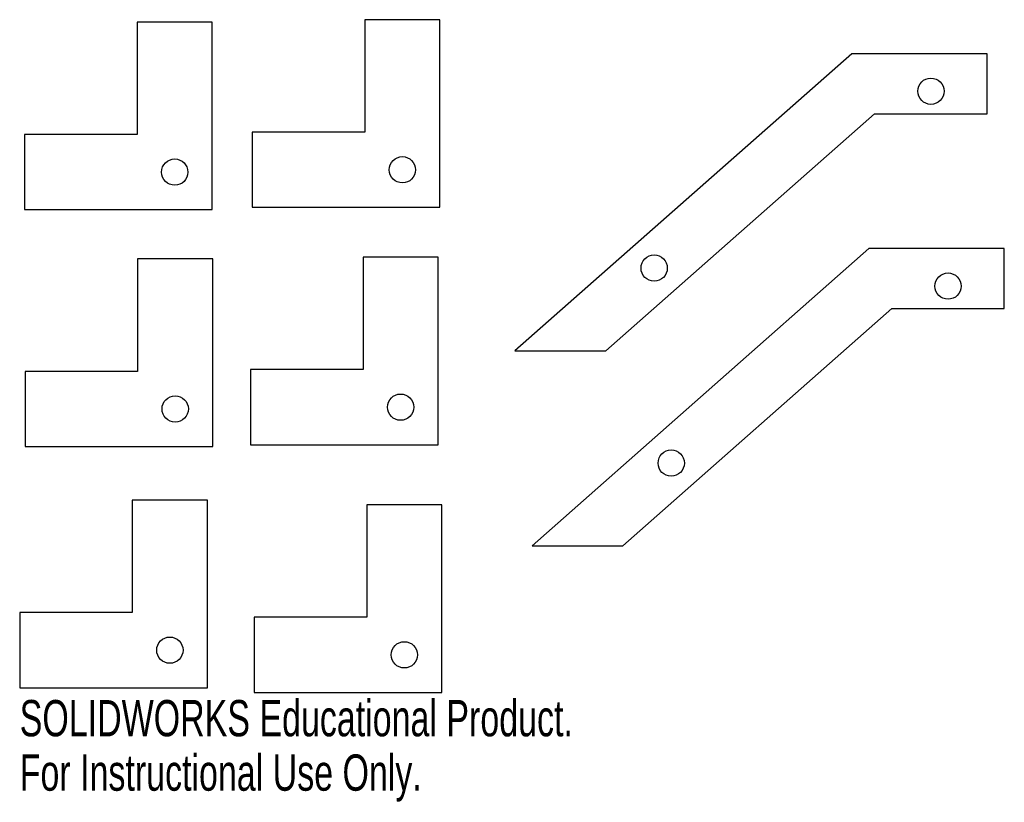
# Model space of a CAD drawing. Header units: millimetres. Extents: x -133 to -2, y 7 to 111.
import ezdxf

# ---------------------------------------------------------------- set-up
doc = ezdxf.new("R2010")
doc.units = ezdxf.units.MM
doc.styles.add('SLDTEXTSTYLE0', font='TXT', dxfattribs={"width": 0.7})

msp = doc.modelspace()

# ---------------------------------------------------------------- linework, layer by layer
at = {"color": 7, "linetype": 'Continuous', "lineweight": 25}
for p, q in [((-117.01, 110.67), (-117.01, 95.67)), ((-107.01, 110.67), (-117.01, 110.67)), ((-107.01, 85.67), (-107.01, 110.67)), ((-86.69, 110.98), (-86.69, 95.98)), ((-76.69, 110.98), (-86.69, 110.98)), ((-76.69, 85.98), (-76.69, 110.98)), ((-21.81, 106.45), (-66.69, 66.85)), ((-3.78, 106.45), (-21.81, 106.45)), ((-3.78, 98.45), (-3.78, 106.45)), ((-54.6, 66.85), (-18.78, 98.45)), ((-18.78, 98.45), (-3.78, 98.45)), ((-101.69, 95.98), (-101.69, 85.98)), ((-86.69, 95.98), (-101.69, 95.98)), ((-132.01, 95.67), (-132.01, 85.67)), ((-117.01, 95.67), (-132.01, 95.67)), ((-132.01, 85.67), (-107.01, 85.67)), ((-101.69, 85.98), (-76.69, 85.98)), ((-19.54, 80.48), (-64.42, 40.88)), ((-1.51, 80.48), (-19.54, 80.48)), ((-1.51, 72.48), (-1.51, 80.48)), ((-106.95, 79.11), (-116.95, 79.11)), ((-116.95, 79.11), (-116.95, 64.11)), ((-106.95, 54.11), (-106.95, 79.11)), ((-86.92, 79.35), (-86.92, 64.35)), ((-76.92, 79.35), (-86.92, 79.35)), ((-76.92, 54.35), (-76.92, 79.35)), ((-52.33, 40.88), (-16.51, 72.48)), ((-16.51, 72.48), (-1.51, 72.48)), ((-66.69, 66.85), (-54.6, 66.85)), ((-101.92, 64.35), (-101.92, 54.35)), ((-86.92, 64.35), (-101.92, 64.35)), ((-131.95, 64.11), (-131.95, 54.11)), ((-116.95, 64.11), (-131.95, 64.11)), ((-131.95, 54.11), (-106.95, 54.11)), ((-101.92, 54.35), (-76.92, 54.35)), ((-117.66, 46.97), (-117.66, 31.97)), ((-107.66, 46.97), (-117.66, 46.97)), ((-107.66, 21.97), (-107.66, 46.97)), ((-86.43, 46.35), (-86.43, 31.35)), ((-76.43, 46.35), (-86.43, 46.35)), ((-76.43, 21.35), (-76.43, 46.35)), ((-64.42, 40.88), (-52.33, 40.88)), ((-132.66, 31.97), (-132.66, 21.97)), ((-117.66, 31.97), (-132.66, 31.97)), ((-101.43, 31.35), (-101.43, 21.35)), ((-86.43, 31.35), (-101.43, 31.35)), ((-132.66, 21.97), (-107.66, 21.97)), ((-101.43, 21.35), (-76.43, 21.35))]:
    msp.add_line(p, q, dxfattribs=at)
for centre in [(-11.28, 101.45), (-112.01, 90.67), (-81.69, 90.98), (-48.15, 77.88), (-9.01, 75.48), (-111.95, 59.11), (-81.92, 59.35), (-45.88, 51.9), (-112.66, 26.97), (-81.43, 26.35)]:
    msp.add_circle(centre, 1.75, dxfattribs=at)

# ---------------------------------------------------------------- texts
at = {"color": 7, "linetype": 'Continuous', "char_height": 4.8336, "attachment_point": 1, "style": 'SLDTEXTSTYLE0'}
for s, insert in [('SOLIDWORKS Educational Product.', (-132.66, 20.33)), ('For Instructional Use Only.', (-132.66, 13.08))]:
    msp.add_mtext(s, dxfattribs=dict(at, insert=insert))

doc.saveas('drawing.dxf')
